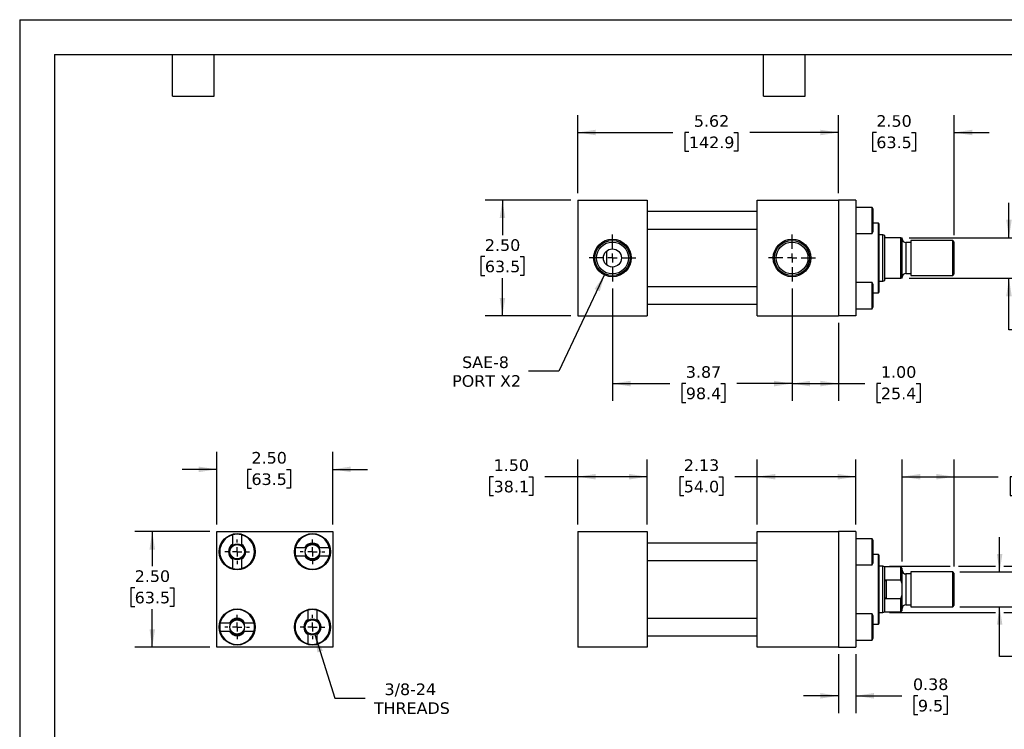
# Model space of a CAD drawing. Header units: inches. Extents: x 0 to 33, y 0 to 25.5.
# Tile 2 of 3: x 0 to 21.2, y 10.2 to 25.5. Entities that reach past the tile are written whole.
import ezdxf

# ---------------------------------------------------------------- set-up
doc = ezdxf.new("R2010")
doc.units = ezdxf.units.IN
doc.header["$LTSCALE"] = 3
doc.header["$MEASUREMENT"] = 0
doc.linetypes.add('SLD-Center', pattern=[0.75, 0.6, -0.05, 0.05, -0.05])
doc.linetypes.add('SLD-Solid', pattern=[0])
doc.layers.add('CENTER', color=40, linetype='SLD-Center')
doc.layers.add('DIMENSIONS', color=140, linetype='SLD-Solid', lineweight=25)
doc.layers.add('TEXT', color=140, linetype='SLD-Solid', lineweight=25)
doc.styles.add('SLDTEXTSTYLE0', font='VERDANA.TTF')
doc.dimstyles.new('SLDDIMSTYLE0', dxfattribs={"dimtxt": 0.254883, "dimasz": 0.39, "dimexe": 0, "dimexo": 0.0625, "dimgap": 0.063721, "dimtad": 0, "dimtih": 1, "dimtoh": 1, "dimrnd": 1e-09, "dimzin": 4, "dimdsep": 46, "dimtxsty": 'SLDTEXTSTYLE0', "dimsah": 1, "dimcen": 0.09, "dimadec": 0, "dimazin": 1, "dimtfac": 1, "dimtofl": 0, "dimtmove": 0, "dimatfit": 3, "dimfxl": 0, "dimfrac": 2, "dimtolj": 1, "dimtzin": 12, "dimarcsym": 0})
doc.dimstyles.new('SLDDIMSTYLE1', dxfattribs={"dimtxt": 0.254883, "dimasz": 0.39, "dimexe": 0, "dimexo": 0.0625, "dimgap": 0.063721, "dimtad": 0, "dimtih": 1, "dimtoh": 1, "dimrnd": 1e-09, "dimzin": 12, "dimdsep": 46, "dimtxsty": 'SLDTEXTSTYLE0', "dimsah": 1, "dimcen": 0.09, "dimadec": 0, "dimazin": 3, "dimtfac": 1, "dimtofl": 0, "dimtmove": 0, "dimatfit": 3, "dimfxl": 0, "dimfrac": 2, "dimtolj": 1, "dimtzin": 12, "dimarcsym": 0})
doc.dimstyles.new('SLDDIMSTYLE2', dxfattribs={"dimtxt": 0.254883, "dimasz": 0.39, "dimexe": 0, "dimexo": 0.0625, "dimgap": 0.063721, "dimtad": 0, "dimtih": 1, "dimtoh": 1, "dimrnd": 1e-09, "dimzin": 12, "dimdsep": 46, "dimtxsty": 'SLDTEXTSTYLE0', "dimsah": 1, "dimcen": 0.09, "dimadec": 0, "dimazin": 3, "dimtfac": 1, "dimtmove": 0, "dimatfit": 0, "dimfxl": 0, "dimfrac": 2, "dimtolj": 1, "dimtzin": 12, "dimarcsym": 0})
doc.dimstyles.new('SLDDIMSTYLE3', dxfattribs={"dimtxt": 0.254883, "dimasz": 0.39, "dimexe": 0, "dimexo": 0.0625, "dimgap": 0.063721, "dimtad": 0, "dimtih": 1, "dimtoh": 1, "dimrnd": 1e-09, "dimdsep": 46, "dimtxsty": 'SLDTEXTSTYLE0', "dimsah": 1, "dimcen": 0.09, "dimadec": 0, "dimazin": 2, "dimtfac": 1, "dimtmove": 0, "dimatfit": 0, "dimfxl": 0, "dimfrac": 2, "dimtolj": 1, "dimtzin": 12, "dimarcsym": 0})
doc.dimstyles.new('SLDDIMSTYLE4', dxfattribs={"dimtxt": 0.254883, "dimasz": 0.39, "dimexe": 0, "dimexo": 0.0625, "dimgap": 0.063721, "dimtad": 0, "dimtih": 1, "dimtoh": 1, "dimrnd": 1e-09, "dimzin": 4, "dimdsep": 46, "dimtxsty": 'SLDTEXTSTYLE0', "dimsah": 1, "dimcen": 0.09, "dimadec": 0, "dimazin": 1, "dimtfac": 1, "dimtmove": 0, "dimatfit": 0, "dimfxl": 0, "dimfrac": 2, "dimtolj": 1, "dimtzin": 12, "dimarcsym": 0})
doc.dimstyles.new('SLDDIMSTYLE5', dxfattribs={"dimtxt": 0.254883, "dimasz": 0.39, "dimexe": 0, "dimexo": 0.0625, "dimgap": 0.063721, "dimtad": 0, "dimtih": 1, "dimtoh": 1, "dimrnd": 1e-09, "dimzin": 12, "dimdsep": 46, "dimtxsty": 'SLDTEXTSTYLE0', "dimsah": 1, "dimcen": 0, "dimadec": 0, "dimazin": 3, "dimtfac": 1, "dimtofl": 0, "dimtmove": 0, "dimatfit": 3, "dimfxl": 0, "dimfrac": 2, "dimtolj": 1, "dimtzin": 12, "dimarcsym": 0})
doc.dimstyles.new('SLDDIMSTYLE6', dxfattribs={"dimtxt": 0.254883, "dimasz": 0.39, "dimexe": 0, "dimexo": 0.0625, "dimgap": 0.063721, "dimtad": 0, "dimtih": 1, "dimtoh": 1, "dimrnd": 1e-09, "dimzin": 12, "dimdsep": 46, "dimtxsty": 'SLDTEXTSTYLE0', "dimsah": 1, "dimcen": 0, "dimadec": 0, "dimazin": 3, "dimtfac": 1, "dimtofl": 0, "dimtmove": 0, "dimatfit": 3, "dimfxl": 0, "dimfrac": 2, "dimtolj": 1, "dimtzin": 12, "dimarcsym": 0})

# ---------------------------------------------------------------- blocks, each defined once
blk = doc.blocks.new('_D')
at = {"layer": 'DIMENSIONS'}
for p, q in [((12.041, 14.607), (12.041, 16.013)), ((13.541, 14.607), (13.541, 16.013)), ((10.227, 15.638), (10.141, 15.638)), ((10.141, 15.638), (10.141, 15.233)), ((10.984, 15.638), (11.07, 15.638)), ((11.07, 15.638), (11.07, 15.233)), ((12.041, 15.638), (11.329, 15.638)), ((13.541, 15.638), (12.041, 15.638)), ((10.141, 15.233), (10.227, 15.233)), ((11.07, 15.233), (10.984, 15.233))]:
    blk.add_line(p, q, dxfattribs=at)
for points in [[(12.041, 15.638), (12.431, 15.578), (12.431, 15.698)], [(13.541, 15.638), (13.151, 15.698), (13.151, 15.578)]]:
    blk.add_solid(points, dxfattribs=at)
at = {"layer": 'DIMENSIONS', "char_height": 0.25, "attachment_point": 1, "style": 'SLDTEXTSTYLE0'}
for s, insert in [('1.50', (10.227, 16.013)), ('38.1', (10.227, 15.551))]:
    blk.add_mtext(s, dxfattribs=dict(at, insert=insert))
blk = doc.blocks.new('_D_1')
at = {"layer": 'DIMENSIONS'}
for p, q in [((15.916, 14.607), (15.916, 16.013)), ((18.041, 14.607), (18.041, 16.013)), ((14.33, 15.638), (14.244, 15.638)), ((14.244, 15.638), (14.244, 15.233)), ((15.087, 15.638), (15.173, 15.638)), ((15.173, 15.638), (15.173, 15.233)), ((15.916, 15.638), (15.432, 15.638)), ((18.041, 15.638), (15.916, 15.638)), ((14.244, 15.233), (14.33, 15.233)), ((15.173, 15.233), (15.087, 15.233))]:
    blk.add_line(p, q, dxfattribs=at)
for points in [[(15.916, 15.638), (16.306, 15.578), (16.306, 15.698)], [(18.041, 15.638), (17.651, 15.698), (17.651, 15.578)]]:
    blk.add_solid(points, dxfattribs=at)
at = {"layer": 'DIMENSIONS', "char_height": 0.25, "attachment_point": 1, "style": 'SLDTEXTSTYLE0'}
for s, insert in [('2.13', (14.33, 16.013)), ('54.0', (14.33, 15.551))]:
    blk.add_mtext(s, dxfattribs=dict(at, insert=insert))
blk = doc.blocks.new('_D_2')
at = {"layer": 'DIMENSIONS'}
for p, q in [((19.041, 13.81), (19.041, 16.013)), ((20.166, 13.701), (20.166, 16.013)), ((19.041, 15.638), (20.166, 15.638)), ((20.166, 15.638), (21.11, 15.638)), ((21.456, 15.638), (21.37, 15.638)), ((21.37, 15.638), (21.37, 15.233)), ((22.213, 15.638), (22.299, 15.638)), ((22.299, 15.638), (22.299, 15.233)), ((21.37, 15.233), (21.456, 15.233)), ((22.299, 15.233), (22.213, 15.233))]:
    blk.add_line(p, q, dxfattribs=at)
for points in [[(19.041, 15.638), (19.431, 15.578), (19.431, 15.698)], [(20.166, 15.638), (19.776, 15.698), (19.776, 15.578)]]:
    blk.add_solid(points, dxfattribs=at)
at = {"layer": 'DIMENSIONS', "char_height": 0.25, "attachment_point": 1, "style": 'SLDTEXTSTYLE0'}
for s, insert in [('1.13', (21.456, 16.013)), ('28.6', (21.456, 15.551))]:
    blk.add_mtext(s, dxfattribs=dict(at, insert=insert))
blk = doc.blocks.new('_D_3')
at = {"layer": 'DIMENSIONS'}
for p, q in [((21.145, 13.582), (21.145, 14.332)), ((20.285, 13.582), (21.52, 13.582)), ((20.285, 12.832), (21.52, 12.832)), ((21.145, 11.761), (21.145, 12.832)), ((21.895, 11.761), (21.145, 11.761))]:
    blk.add_line(p, q, dxfattribs=at)
for points in [[(21.145, 13.582), (21.205, 13.972), (21.085, 13.972)], [(21.145, 12.832), (21.085, 12.442), (21.205, 12.442)]]:
    blk.add_solid(points, dxfattribs=at)
at = {"layer": 'DIMENSIONS', "char_height": 0.25, "attachment_point": 1, "style": 'SLDTEXTSTYLE0'}
for s, insert in [('3/4-16', (22.182, 12.078)), ('THREAD', (22.066, 11.673))]:
    blk.add_mtext(s, dxfattribs=dict(at, insert=insert))
blk = doc.blocks.new('_D_4')
at = {"layer": 'DIMENSIONS'}
for p, q in [((23.215, 14.402), (22.465, 14.402)), ((22.465, 14.402), (22.465, 13.707)), ((23.578, 14.402), (23.493, 14.402)), ((23.493, 14.402), (23.493, 13.997)), ((24.336, 14.402), (24.421, 14.402)), ((24.421, 14.402), (24.421, 13.997)), ((23.493, 13.997), (23.578, 13.997)), ((24.421, 13.997), (24.336, 13.997)), ((18.772, 13.707), (20.076, 13.707)), ((20.256, 13.707), (21.055, 13.707)), ((21.235, 13.707), (22.84, 13.707)), ((22.465, 13.707), (22.465, 12.707)), ((18.772, 12.707), (21.055, 12.707)), ((21.235, 12.707), (22.84, 12.707))]:
    blk.add_line(p, q, dxfattribs=at)
for points in [[(22.465, 13.707), (22.405, 13.317), (22.525, 13.317)], [(22.465, 12.707), (22.525, 13.097), (22.405, 13.097)]]:
    blk.add_solid(points, dxfattribs=at)
at = {"layer": 'DIMENSIONS', "char_height": 0.25, "attachment_point": 1, "style": 'SLDTEXTSTYLE0'}
for s, insert in [('%%c', (23.386, 14.776)), ('1.00', (23.771, 14.776)), ('25.4', (23.578, 14.314))]:
    blk.add_mtext(s, dxfattribs=dict(at, insert=insert))
blk = doc.blocks.new('_D_5')
at = {"layer": 'DIMENSIONS'}
for p, q in [((17.666, 11.807), (17.666, 10.535)), ((18.041, 11.807), (18.041, 10.535)), ((17.666, 10.91), (16.916, 10.91)), ((18.041, 10.91), (19.036, 10.91)), ((19.382, 10.91), (19.296, 10.91)), ((19.296, 10.91), (19.296, 10.505)), ((19.927, 10.91), (20.013, 10.91)), ((20.013, 10.91), (20.013, 10.505)), ((19.296, 10.505), (19.382, 10.505)), ((20.013, 10.505), (19.927, 10.505))]:
    blk.add_line(p, q, dxfattribs=at)
for points in [[(17.666, 10.91), (17.276, 10.97), (17.276, 10.85)], [(18.041, 10.91), (18.431, 10.85), (18.431, 10.97)]]:
    blk.add_solid(points, dxfattribs=at)
at = {"layer": 'DIMENSIONS', "char_height": 0.25, "attachment_point": 1, "style": 'SLDTEXTSTYLE0'}
for s, insert in [('0.38', (19.276, 11.285)), ('9.5', (19.382, 10.823))]:
    blk.add_mtext(s, dxfattribs=dict(at, insert=insert))
blk = doc.blocks.new('_D_8')
at = {"layer": 'DIMENSIONS'}
for p, q in [((11.891, 21.608), (10.042, 21.608)), ((10.417, 21.608), (10.417, 20.849)), ((10.038, 20.387), (9.953, 20.387)), ((9.953, 20.387), (9.953, 19.982)), ((10.796, 20.387), (10.881, 20.387)), ((10.881, 20.387), (10.881, 19.982)), ((9.953, 19.982), (10.038, 19.982)), ((10.881, 19.982), (10.796, 19.982)), ((10.417, 19.108), (10.417, 19.925)), ((11.891, 19.108), (10.042, 19.108))]:
    blk.add_line(p, q, dxfattribs=at)
for points in [[(10.417, 21.608), (10.357, 21.218), (10.477, 21.218)], [(10.417, 19.108), (10.477, 19.498), (10.357, 19.498)]]:
    blk.add_solid(points, dxfattribs=at)
at = {"layer": 'DIMENSIONS', "char_height": 0.25, "attachment_point": 1, "style": 'SLDTEXTSTYLE0'}
for s, insert in [('2.50', (10.038, 20.762)), ('63.5', (10.038, 20.3))]:
    blk.add_mtext(s, dxfattribs=dict(at, insert=insert))
blk = doc.blocks.new('_D_9')
at = {"layer": 'DIMENSIONS'}
for p, q in [((12.041, 21.758), (12.041, 23.441)), ((17.666, 21.758), (17.666, 23.441)), ((12.041, 23.066), (14.096, 23.066)), ((14.441, 23.066), (14.356, 23.066)), ((14.356, 23.066), (14.356, 22.661)), ((15.411, 23.066), (15.496, 23.066)), ((15.496, 23.066), (15.496, 22.661)), ((17.666, 23.066), (15.756, 23.066)), ((14.356, 22.661), (14.441, 22.661)), ((15.496, 22.661), (15.411, 22.661))]:
    blk.add_line(p, q, dxfattribs=at)
for points in [[(12.041, 23.066), (12.431, 23.006), (12.431, 23.126)], [(17.666, 23.066), (17.276, 23.126), (17.276, 23.006)]]:
    blk.add_solid(points, dxfattribs=at)
at = {"layer": 'DIMENSIONS', "char_height": 0.25, "attachment_point": 1, "style": 'SLDTEXTSTYLE0'}
for s, insert in [('5.62', (14.547, 23.44)), ('142.9', (14.441, 22.978))]:
    blk.add_mtext(s, dxfattribs=dict(at, insert=insert))
blk = doc.blocks.new('_D_10')
at = {"layer": 'DIMENSIONS'}
for p, q in [((17.666, 21.758), (17.666, 23.441)), ((20.166, 20.852), (20.166, 23.441)), ((17.666, 23.066), (16.916, 23.066)), ((18.485, 23.066), (18.399, 23.066)), ((18.399, 23.066), (18.399, 22.661)), ((19.242, 23.066), (19.328, 23.066)), ((19.328, 23.066), (19.328, 22.661)), ((20.166, 23.066), (20.916, 23.066)), ((18.399, 22.661), (18.485, 22.661)), ((19.328, 22.661), (19.242, 22.661))]:
    blk.add_line(p, q, dxfattribs=at)
for points in [[(17.666, 23.066), (17.276, 23.126), (17.276, 23.006)], [(20.166, 23.066), (20.556, 23.006), (20.556, 23.126)]]:
    blk.add_solid(points, dxfattribs=at)
at = {"layer": 'DIMENSIONS', "char_height": 0.25, "attachment_point": 1, "style": 'SLDTEXTSTYLE0'}
for s, insert in [('2.50', (18.485, 23.44)), ('63.5', (18.485, 22.978))]:
    blk.add_mtext(s, dxfattribs=dict(at, insert=insert))
blk = doc.blocks.new('_D_11')
at = {"layer": 'DIMENSIONS'}
for p, q in [((21.347, 20.795), (21.347, 21.545)), ((19.191, 20.795), (21.722, 20.795)), ((19.191, 19.92), (21.722, 19.92)), ((21.347, 18.807), (21.347, 19.92)), ((22.44, 19.045), (22.354, 19.045)), ((22.354, 19.045), (22.354, 18.64)), ((23.197, 19.045), (23.283, 19.045)), ((23.283, 19.045), (23.283, 18.64)), ((22.097, 18.807), (21.347, 18.807)), ((22.354, 18.64), (22.44, 18.64)), ((23.283, 18.64), (23.197, 18.64))]:
    blk.add_line(p, q, dxfattribs=at)
for points in [[(21.347, 20.795), (21.407, 21.185), (21.287, 21.185)], [(21.347, 19.92), (21.287, 19.53), (21.407, 19.53)]]:
    blk.add_solid(points, dxfattribs=at)
at = {"layer": 'DIMENSIONS', "char_height": 0.25, "attachment_point": 1, "style": 'SLDTEXTSTYLE0'}
for s, insert in [('0.88', (22.44, 19.42)), ('22.2', (22.44, 18.957)), ('FLATS', (22.299, 18.495))]:
    blk.add_mtext(s, dxfattribs=dict(at, insert=insert))
blk = doc.blocks.new('_D_12')
at = {"layer": 'DIMENSIONS'}
for p, q in [((16.666, 19.702), (16.666, 17.273)), ((17.666, 18.958), (17.666, 17.273)), ((16.666, 17.648), (17.666, 17.648)), ((17.666, 17.648), (18.239, 17.648)), ((18.584, 17.648), (18.499, 17.648)), ((18.499, 17.648), (18.499, 17.243)), ((19.342, 17.648), (19.427, 17.648)), ((19.427, 17.648), (19.427, 17.243)), ((18.499, 17.243), (18.584, 17.243)), ((19.427, 17.243), (19.342, 17.243))]:
    blk.add_line(p, q, dxfattribs=at)
for points in [[(16.666, 17.648), (17.056, 17.588), (17.056, 17.708)], [(17.666, 17.648), (17.276, 17.708), (17.276, 17.588)]]:
    blk.add_solid(points, dxfattribs=at)
at = {"layer": 'DIMENSIONS', "char_height": 0.25, "attachment_point": 1, "style": 'SLDTEXTSTYLE0'}
for s, insert in [('1.00', (18.584, 18.023)), ('25.4', (18.584, 17.561))]:
    blk.add_mtext(s, dxfattribs=dict(at, insert=insert))
blk = doc.blocks.new('_D_13')
at = {"layer": 'DIMENSIONS'}
for p, q in [((12.791, 19.702), (12.791, 17.273)), ((16.666, 19.702), (16.666, 17.273)), ((12.791, 17.648), (14.028, 17.648)), ((14.374, 17.648), (14.288, 17.648)), ((14.288, 17.648), (14.288, 17.243)), ((15.131, 17.648), (15.217, 17.648)), ((15.217, 17.648), (15.217, 17.243)), ((16.666, 17.648), (15.477, 17.648)), ((14.288, 17.243), (14.374, 17.243)), ((15.217, 17.243), (15.131, 17.243))]:
    blk.add_line(p, q, dxfattribs=at)
for points in [[(12.791, 17.648), (13.181, 17.588), (13.181, 17.708)], [(16.666, 17.648), (16.276, 17.708), (16.276, 17.588)]]:
    blk.add_solid(points, dxfattribs=at)
at = {"layer": 'DIMENSIONS', "char_height": 0.25, "attachment_point": 1, "style": 'SLDTEXTSTYLE0'}
for s, insert in [('3.87', (14.374, 18.023)), ('98.4', (14.374, 17.561))]:
    blk.add_mtext(s, dxfattribs=dict(at, insert=insert))
blk = doc.blocks.new('_D_14')
at = {"layer": 'DIMENSIONS'}
for p, q in [((12.629, 20.016), (11.634, 17.917)), ((11.634, 17.917), (10.977, 17.917))]:
    blk.add_line(p, q, dxfattribs=at)
blk.add_solid([(12.629, 20.016), (12.407, 19.689), (12.516, 19.638)], dxfattribs=at)
at = {"layer": 'DIMENSIONS', "char_height": 0.25, "attachment_point": 1, "style": 'SLDTEXTSTYLE0'}
for s, insert in [('SAE-8', (9.546, 18.234)), ('PORT X2', (9.332, 17.829))]:
    blk.add_mtext(s, dxfattribs=dict(at, insert=insert))
blk = doc.blocks.new('SW_CENTERMARKSYMBOL_0')
at = {"layer": 'CENTER', "color": 0}
for p, q in [((0, 0.2), (0, 0.5055)), ((-0.2, 0), (-0.5055, 0)), ((0, 0), (-0.1, 0)), ((0, 0), (0, 0.1)), ((0, 0), (0, -0.1)), ((0, 0), (0.1, 0)), ((0.2, 0), (0.5055, 0)), ((0, -0.2), (0, -0.5055))]:
    blk.add_line(p, q, dxfattribs=at)
blk = doc.blocks.new('SW_CENTERMARKSYMBOL_1')
at = {"layer": 'CENTER', "color": 0}
for p, q in [((0, 0.2), (0, 0.5055)), ((-0.2, 0), (-0.5055, 0)), ((0, 0), (-0.1, 0)), ((0, 0), (0, 0.1)), ((0, 0), (0, -0.1)), ((0, 0), (0.1, 0)), ((0.2, 0), (0.5055, 0)), ((0, -0.2), (0, -0.5055))]:
    blk.add_line(p, q, dxfattribs=at)
blk = doc.blocks.new('_D_15')
at = {"layer": 'DIMENSIONS'}
for p, q in [((4.254, 14.607), (4.254, 16.172)), ((6.754, 14.607), (6.754, 16.172)), ((4.254, 15.797), (3.504, 15.797)), ((5.002, 15.797), (4.916, 15.797)), ((4.916, 15.797), (4.916, 15.392)), ((5.759, 15.797), (5.845, 15.797)), ((5.845, 15.797), (5.845, 15.392)), ((6.754, 15.797), (7.504, 15.797)), ((4.916, 15.392), (5.002, 15.392)), ((5.845, 15.392), (5.759, 15.392))]:
    blk.add_line(p, q, dxfattribs=at)
for points in [[(4.254, 15.797), (3.864, 15.857), (3.864, 15.737)], [(6.754, 15.797), (7.144, 15.737), (7.144, 15.857)]]:
    blk.add_solid(points, dxfattribs=at)
at = {"layer": 'DIMENSIONS', "char_height": 0.25, "attachment_point": 1, "style": 'SLDTEXTSTYLE0'}
for s, insert in [('2.50', (5.002, 16.172)), ('63.5', (5.002, 15.71))]:
    blk.add_mtext(s, dxfattribs=dict(at, insert=insert))
blk = doc.blocks.new('_D_16')
at = {"layer": 'DIMENSIONS'}
for p, q in [((4.104, 14.457), (2.486, 14.457)), ((2.861, 14.457), (2.861, 13.705)), ((2.482, 13.243), (2.396, 13.243)), ((2.396, 13.243), (2.396, 12.838)), ((3.239, 13.243), (3.325, 13.243)), ((3.325, 13.243), (3.325, 12.838)), ((2.396, 12.838), (2.482, 12.838)), ((2.861, 11.957), (2.861, 12.781)), ((3.325, 12.838), (3.239, 12.838)), ((4.104, 11.957), (2.486, 11.957))]:
    blk.add_line(p, q, dxfattribs=at)
for points in [[(2.861, 14.457), (2.801, 14.067), (2.921, 14.067)], [(2.861, 11.957), (2.921, 12.347), (2.801, 12.347)]]:
    blk.add_solid(points, dxfattribs=at)
at = {"layer": 'DIMENSIONS', "char_height": 0.25, "attachment_point": 1, "style": 'SLDTEXTSTYLE0'}
for s, insert in [('2.50', (2.482, 13.618)), ('63.5', (2.482, 13.156))]:
    blk.add_mtext(s, dxfattribs=dict(at, insert=insert))
blk = doc.blocks.new('_D_17')
at = {"layer": 'DIMENSIONS'}
for p, q in [((6.366, 12.236), (6.799, 10.858)), ((6.799, 10.858), (7.456, 10.858))]:
    blk.add_line(p, q, dxfattribs=at)
blk.add_solid([(6.366, 12.236), (6.426, 11.846), (6.541, 11.882)], dxfattribs=at)
at = {"layer": 'DIMENSIONS', "char_height": 0.25, "attachment_point": 1, "style": 'SLDTEXTSTYLE0'}
for s, insert in [('3/8-24', (7.873, 11.176)), ('THREADS', (7.643, 10.77))]:
    blk.add_mtext(s, dxfattribs=dict(at, insert=insert))
blk = doc.blocks.new('SW_CENTERMARKSYMBOL_2')
at = {"layer": 'CENTER', "color": 0}
for p, q in [((0, 0.2), (0, 0.266)), ((-0.2, 0), (-0.266, 0)), ((0, 0), (-0.1, 0)), ((0, 0), (0, 0.1)), ((0, 0), (0, -0.1)), ((0, 0), (0.1, 0)), ((0.2, 0), (0.266, 0)), ((0, -0.2), (0, -0.266))]:
    blk.add_line(p, q, dxfattribs=at)
blk = doc.blocks.new('SW_CENTERMARKSYMBOL_3')
at = {"layer": 'CENTER', "color": 0}
for p, q in [((0, 0.2), (0, 0.266)), ((-0.2, 0), (-0.266, 0)), ((0, 0), (-0.1, 0)), ((0, 0), (0, 0.1)), ((0, 0), (0, -0.1)), ((0, 0), (0.1, 0)), ((0.2, 0), (0.266, 0)), ((0, -0.2), (0, -0.266))]:
    blk.add_line(p, q, dxfattribs=at)
blk = doc.blocks.new('SW_CENTERMARKSYMBOL_4')
at = {"layer": 'CENTER', "color": 0}
for p, q in [((0, 0.2), (0, 0.266)), ((-0.2, 0), (-0.266, 0)), ((0, 0), (-0.1, 0)), ((0, 0), (0, 0.1)), ((0, 0), (0, -0.1)), ((0, 0), (0.1, 0)), ((0.2, 0), (0.266, 0)), ((0, -0.2), (0, -0.266))]:
    blk.add_line(p, q, dxfattribs=at)
blk = doc.blocks.new('SW_CENTERMARKSYMBOL_5')
at = {"layer": 'CENTER', "color": 0}
for p, q in [((0, 0.2), (0, 0.266)), ((-0.2, 0), (-0.266, 0)), ((0, 0), (-0.1, 0)), ((0, 0), (0, 0.1)), ((0, 0), (0, -0.1)), ((0, 0), (0.1, 0)), ((0.2, 0), (0.266, 0)), ((0, -0.2), (0, -0.266))]:
    blk.add_line(p, q, dxfattribs=at)

msp = doc.modelspace()

# ---------------------------------------------------------------- linework, layer by layer
at = {"color": 7, "linetype": 'SLD-Solid'}
for q in [(0, 0), (33, 25.5)]:
    msp.add_line((0, 25.5), q, dxfattribs=at)
for p, q in [((12.041, 21.608), (12.041, 19.108)), ((12.041, 21.608), (13.541, 21.608)), ((13.541, 21.608), (13.541, 19.108)), ((15.916, 19.108), (15.916, 21.608)), ((15.916, 21.608), (17.666, 21.608)), ((17.666, 21.608), (17.666, 19.108)), ((18.041, 21.608), (17.666, 21.608)), ((18.041, 21.608), (18.041, 19.108)), ((15.916, 21.358), (13.541, 21.358)), ((18.393, 21.451), (18.041, 21.451)), ((18.416, 21.411), (18.393, 21.451)), ((18.393, 20.889), (18.393, 21.451)), ((18.416, 20.929), (18.416, 21.411)), ((18.528, 21.107), (18.416, 21.107)), ((18.548, 21.087), (18.528, 21.107)), ((18.528, 19.608), (18.528, 21.107)), ((18.548, 20.358), (18.548, 21.087)), ((13.541, 20.983), (15.916, 20.983)), ((18.041, 20.889), (18.393, 20.889)), ((18.393, 20.889), (18.416, 20.929)), ((18.622, 20.858), (18.548, 20.858)), ((18.666, 20.842), (18.622, 20.858)), ((18.622, 19.858), (18.622, 20.858)), ((18.666, 20.827), (18.666, 20.842)), ((18.666, 19.889), (18.666, 20.827)), ((19.01, 20.795), (18.697, 20.795)), ((19.01, 19.92), (19.01, 20.795)), ((19.041, 19.92), (19.041, 20.795)), ((19.229, 20.69), (19.121, 20.69)), ((19.121, 20.69), (19.121, 20.026)), ((20.135, 20.733), (19.229, 20.733)), ((19.229, 20.733), (19.229, 19.983)), ((20.166, 20.702), (20.135, 20.733)), ((20.135, 19.983), (20.135, 20.733)), ((20.166, 20.014), (20.166, 20.702)), ((12.666, 20.208), (12.666, 20.508)), ((18.548, 19.628), (18.548, 20.358)), ((19.121, 20.026), (19.229, 20.026)), ((19.229, 19.983), (20.135, 19.983)), ((20.135, 19.983), (20.166, 20.014)), ((18.393, 19.826), (18.041, 19.826)), ((18.416, 19.786), (18.393, 19.826)), ((18.393, 19.264), (18.393, 19.826)), ((18.416, 19.545), (18.416, 19.786)), ((18.548, 19.858), (18.622, 19.858)), ((18.622, 19.858), (18.666, 19.874)), ((18.666, 19.874), (18.666, 19.889)), ((18.697, 19.92), (19.01, 19.92)), ((15.916, 19.733), (13.541, 19.733)), ((18.416, 19.608), (18.528, 19.608)), ((18.528, 19.608), (18.548, 19.628)), ((13.541, 19.358), (15.916, 19.358)), ((18.416, 19.304), (18.416, 19.545)), ((18.041, 19.264), (18.393, 19.264)), ((18.393, 19.264), (18.416, 19.304)), ((12.041, 19.108), (13.541, 19.108)), ((15.916, 19.108), (17.666, 19.108)), ((18.041, 19.108), (17.666, 19.108)), ((4.254, 11.957), (4.254, 14.457)), ((4.254, 14.457), (6.754, 14.457)), ((6.754, 14.457), (6.754, 11.957)), ((12.041, 14.457), (13.541, 14.457)), ((12.041, 14.457), (12.041, 11.957)), ((13.541, 14.457), (13.541, 11.957)), ((15.916, 11.957), (15.916, 14.457)), ((15.916, 14.457), (17.666, 14.457)), ((17.666, 14.457), (17.666, 11.957)), ((18.041, 14.457), (17.666, 14.457)), ((18.041, 14.457), (18.041, 11.957)), ((4.598, 14.182), (4.598, 14.383)), ((4.785, 14.383), (4.785, 14.182)), ((18.393, 14.301), (18.041, 14.301)), ((18.416, 14.261), (18.393, 14.301)), ((18.393, 13.739), (18.393, 14.301)), ((18.416, 13.779), (18.416, 14.261)), ((5.954, 14.113), (6.154, 14.113)), ((6.479, 14.113), (6.68, 14.113)), ((15.916, 14.207), (13.541, 14.207)), ((4.598, 13.657), (4.598, 13.857)), ((4.785, 13.857), (4.785, 13.657)), ((6.154, 13.926), (5.954, 13.926)), ((6.68, 13.926), (6.479, 13.926)), ((13.541, 13.832), (15.916, 13.832)), ((18.528, 13.957), (18.416, 13.957)), ((18.548, 13.937), (18.528, 13.957)), ((18.528, 12.458), (18.528, 13.957)), ((18.548, 12.478), (18.548, 13.937)), ((18.041, 13.739), (18.393, 13.739)), ((18.393, 13.739), (18.416, 13.779)), ((18.622, 13.707), (18.548, 13.707)), ((18.666, 13.691), (18.622, 13.707)), ((18.622, 13.207), (18.622, 13.707)), ((19.01, 13.691), (18.666, 13.691)), ((18.666, 13.328), (18.666, 13.691)), ((19.041, 13.66), (19.01, 13.691)), ((19.01, 13.414), (19.01, 13.691)), ((19.041, 13.324), (19.041, 13.66)), ((18.697, 13.414), (19.01, 13.414)), ((18.697, 13.414), (18.697, 13)), ((19.229, 13.539), (19.121, 13.539)), ((19.121, 13.539), (19.121, 13.207)), ((20.135, 13.582), (19.229, 13.582)), ((19.229, 13.582), (19.229, 13.207)), ((20.166, 13.551), (20.135, 13.582)), ((20.135, 13.207), (20.135, 13.582)), ((20.166, 13.207), (20.166, 13.551)), ((18.622, 12.707), (18.622, 13.207)), ((18.666, 13.087), (18.666, 13.328)), ((19.041, 13.091), (19.041, 13.324)), ((19.121, 13.207), (19.121, 12.875)), ((19.229, 13.207), (19.229, 12.832)), ((20.135, 12.832), (20.135, 13.207)), ((20.166, 12.863), (20.166, 13.207)), ((18.666, 12.723), (18.666, 13.087)), ((19.01, 13), (18.697, 13)), ((19.01, 12.723), (19.01, 13)), ((19.041, 12.754), (19.041, 13.091)), ((6.223, 12.557), (6.223, 12.758)), ((6.41, 12.758), (6.41, 12.557)), ((19.01, 12.723), (19.041, 12.754)), ((19.121, 12.875), (19.229, 12.875)), ((19.229, 12.832), (20.135, 12.832)), ((20.135, 12.832), (20.166, 12.863)), ((15.916, 12.582), (13.541, 12.582)), ((18.393, 12.676), (18.041, 12.676)), ((18.416, 12.636), (18.393, 12.676)), ((18.393, 12.114), (18.393, 12.676)), ((18.416, 12.395), (18.416, 12.636)), ((18.548, 12.707), (18.622, 12.707)), ((18.622, 12.707), (18.666, 12.723)), ((18.666, 12.723), (19.01, 12.723)), ((4.329, 12.488), (4.529, 12.488)), ((4.854, 12.488), (5.055, 12.488)), ((18.416, 12.458), (18.528, 12.458)), ((18.416, 12.154), (18.416, 12.395)), ((18.528, 12.458), (18.548, 12.478)), ((4.529, 12.301), (4.329, 12.301)), ((5.055, 12.301), (4.854, 12.301)), ((6.223, 12.032), (6.223, 12.232)), ((6.41, 12.232), (6.41, 12.032)), ((13.541, 12.207), (15.916, 12.207)), ((18.041, 12.114), (18.393, 12.114)), ((18.393, 12.114), (18.416, 12.154)), ((6.754, 11.957), (4.254, 11.957)), ((13.541, 11.957), (12.041, 11.957)), ((17.666, 11.957), (15.916, 11.957)), ((17.666, 11.957), (18.041, 11.957))]:
    msp.add_line(p, q)
for centre, radius in [((12.791, 20.358), 0.406), ((12.791, 20.358), 0.379), ((12.791, 20.358), 0.344), ((16.666, 20.358), 0.406), ((16.666, 20.358), 0.379), ((16.666, 20.358), 0.344), ((12.791, 20.358), 0.195), ((4.692, 14.02), 0.39), ((6.317, 14.02), 0.39), ((4.692, 14.02), 0.156), ((6.317, 14.02), 0.156), ((4.692, 12.395), 0.39), ((6.317, 12.395), 0.39), ((4.692, 12.395), 0.156), ((6.317, 12.395), 0.156)]:
    msp.add_circle(centre, radius)
for centre, radius, start, end in [((19.121, 20.77), 0.08, 180, 270), ((19.121, 19.946), 0.08, 90, 180), ((4.692, 14.02), 0.375, 104.4775, 255.5225), ((4.692, 14.02), 0.375, 75.5225, 104.4775), ((4.692, 14.02), 0.375, 284.4775, 75.5225), ((6.317, 14.02), 0.375, 14.4775, 165.5225), ((4.692, 14.02), 0.187, 120, 240), ((4.692, 14.02), 0.166, 124.3856, 235.6144), ((4.692, 14.02), 0.166, 55.6144, 124.3856), ((4.692, 14.02), 0.187, 300, 60), ((4.692, 14.02), 0.166, 304.3856, 55.6144), ((6.317, 14.02), 0.375, 165.5225, 194.4775), ((6.317, 14.02), 0.166, 145.6144, 214.3856), ((6.317, 14.02), 0.187, 30, 150), ((6.317, 14.02), 0.166, 34.3856, 145.6144), ((6.317, 14.02), 0.166, 325.6144, 34.3856), ((6.317, 14.02), 0.375, 345.5225, 14.4775), ((4.692, 14.02), 0.166, 235.6144, 304.3856), ((6.317, 14.02), 0.375, 194.4775, 345.5225), ((6.317, 14.02), 0.187, 210, 330), ((6.317, 14.02), 0.166, 214.3856, 325.6144), ((4.692, 14.02), 0.375, 255.5225, 284.4775), ((19.121, 13.619), 0.08, 180, 270), ((4.692, 12.395), 0.375, 14.4775, 165.5225), ((6.317, 12.395), 0.375, 104.4775, 255.5225), ((6.317, 12.395), 0.375, 75.5225, 104.4775), ((6.317, 12.395), 0.375, 284.4775, 75.5225), ((19.121, 12.795), 0.08, 90, 180), ((4.692, 12.395), 0.187, 30, 150), ((4.692, 12.395), 0.166, 34.3856, 145.6144), ((6.317, 12.395), 0.187, 120, 240), ((6.317, 12.395), 0.166, 55.6144, 124.3856), ((6.317, 12.395), 0.187, 300, 60), ((4.692, 12.395), 0.375, 165.5225, 194.4775), ((4.692, 12.395), 0.166, 145.6144, 214.3856), ((4.692, 12.395), 0.166, 325.6144, 34.3856), ((4.692, 12.395), 0.375, 345.5225, 14.4775), ((6.317, 12.395), 0.166, 124.3856, 235.6144), ((6.317, 12.395), 0.166, 304.3856, 55.6144), ((4.692, 12.395), 0.375, 194.4775, 345.5225), ((4.692, 12.395), 0.187, 210, 330), ((4.692, 12.395), 0.166, 214.3856, 325.6144), ((6.317, 12.395), 0.166, 235.6144, 304.3856), ((6.317, 12.395), 0.375, 255.5225, 284.4775)]:
    msp.add_arc(centre, radius, start, end)
for points, knots in [([(18.697, 20.795), (18.693, 20.795), (18.689, 20.796), (18.683, 20.799), (18.68, 20.8), (18.674, 20.805), (18.672, 20.808), (18.668, 20.814), (18.667, 20.817), (18.666, 20.822), (18.666, 20.824), (18.666, 20.827)], [0, 0, 0, 0, 0.125, 0.125, 0.25, 0.25, 0.5, 0.5, 0.75, 0.75, 1, 1, 1, 1]), ([(18.666, 19.889), (18.666, 19.891), (18.666, 19.894), (18.667, 19.899), (18.668, 19.901), (18.672, 19.907), (18.674, 19.911), (18.68, 19.915), (18.682, 19.917), (18.689, 19.919), (18.693, 19.92), (18.697, 19.92)], [0, 0, 0, 0, 0.25, 0.25, 0.5, 0.5, 0.75, 0.75, 0.875, 0.875, 1, 1, 1, 1]), ([(18.666, 13.328), (18.666, 13.336), (18.666, 13.344), (18.667, 13.361), (18.668, 13.369), (18.672, 13.385), (18.674, 13.393), (18.68, 13.403), (18.682, 13.407), (18.689, 13.412), (18.693, 13.414), (18.697, 13.414)], [0, 0, 0, 0, 0.25, 0.25, 0.5, 0.5, 0.75, 0.75, 0.875, 0.875, 1, 1, 1, 1]), ([(18.697, 13), (18.693, 13), (18.689, 13.002), (18.683, 13.008), (18.68, 13.011), (18.674, 13.022), (18.672, 13.03), (18.668, 13.045), (18.667, 13.054), (18.666, 13.07), (18.666, 13.078), (18.666, 13.087)], [0, 0, 0, 0, 0.125, 0.125, 0.25, 0.25, 0.5, 0.5, 0.75, 0.75, 1, 1, 1, 1])]:
    msp.add_open_spline(points, degree=3, knots=knots)
for points in [[(19.01, 20.795), (19.022, 20.795), (19.033, 20.795), (19.041, 20.795)], [(19.041, 19.92), (19.033, 19.92), (19.022, 19.92), (19.01, 19.92)], [(4.598, 14.157), (4.598, 14.165), (4.598, 14.174), (4.598, 14.182)], [(4.785, 14.157), (4.785, 14.165), (4.785, 14.174), (4.785, 14.182)], [(6.18, 14.113), (6.171, 14.113), (6.163, 14.113), (6.154, 14.113)], [(6.454, 14.113), (6.462, 14.113), (6.471, 14.113), (6.479, 14.113)], [(4.598, 13.883), (4.598, 13.874), (4.598, 13.866), (4.598, 13.857)], [(4.785, 13.883), (4.785, 13.874), (4.785, 13.866), (4.785, 13.857)], [(6.18, 13.926), (6.171, 13.926), (6.163, 13.926), (6.154, 13.926)], [(6.454, 13.926), (6.462, 13.926), (6.471, 13.926), (6.479, 13.926)], [(19.041, 13.324), (19.033, 13.355), (19.022, 13.385), (19.01, 13.414)], [(19.01, 13), (19.022, 13.03), (19.033, 13.06), (19.041, 13.091)], [(6.223, 12.532), (6.223, 12.54), (6.223, 12.549), (6.223, 12.557)], [(6.41, 12.532), (6.41, 12.54), (6.41, 12.549), (6.41, 12.557)], [(4.555, 12.488), (4.546, 12.488), (4.538, 12.488), (4.529, 12.488)], [(4.829, 12.488), (4.837, 12.488), (4.846, 12.488), (4.854, 12.488)], [(4.555, 12.301), (4.546, 12.301), (4.538, 12.301), (4.529, 12.301)], [(4.829, 12.301), (4.837, 12.301), (4.846, 12.301), (4.854, 12.301)], [(6.223, 12.258), (6.223, 12.249), (6.223, 12.241), (6.223, 12.232)], [(6.41, 12.258), (6.41, 12.249), (6.41, 12.241), (6.41, 12.232)]]:
    msp.add_open_spline(points, degree=3)
at = {"layer": 'TEXT'}
for p, q in [((0.75, 24.75), (32.25, 24.75)), ((0.75, 24.75), (0.75, 0.75)), ((3.3, 23.85), (3.3, 24.75)), ((4.2, 23.85), (4.2, 24.75)), ((16.05, 23.85), (16.05, 24.75)), ((16.95, 23.85), (16.95, 24.75)), ((3.3, 23.85), (4.2, 23.85)), ((16.05, 23.85), (16.95, 23.85))]:
    msp.add_line(p, q, dxfattribs=at)

# ---------------------------------------------------------------- block references
at = {"layer": 'CENTER'}
for name, p in [('SW_CENTERMARKSYMBOL_0', (12.791, 20.358)), ('SW_CENTERMARKSYMBOL_1', (16.666, 20.358)), ('SW_CENTERMARKSYMBOL_3', (4.692, 14.02)), ('SW_CENTERMARKSYMBOL_4', (6.317, 14.02)), ('SW_CENTERMARKSYMBOL_2', (4.692, 12.395)), ('SW_CENTERMARKSYMBOL_5', (6.317, 12.395))]:
    msp.add_blockref(name, p, dxfattribs=at)

# ---------------------------------------------------------------- dimensions: what is measured, and where the dimension line sits
at = {"layer": 'DIMENSIONS'}
for base, p1, p2, dimstyle, picture, middle in [((17.6658, 23.0656), (12.0411, 21.6078), (17.6658, 21.6078), 'SLDDIMSTYLE1', '_D_9', (14.9262, 23.0656)), ((12.7911, 17.6482), (16.6658, 19.8523), (12.7911, 19.8523), 'SLDDIMSTYLE1', '_D_13', (14.7525, 17.6482)), ((17.666, 17.648), (16.666, 19.852), (17.666, 19.108), 'SLDDIMSTYLE0', '_D_12', (18.963, 17.648)), ((6.754, 15.797), (4.254, 14.457), (6.754, 14.457), 'SLDDIMSTYLE4', '_D_15', (5.381, 15.797)), ((13.541, 15.638), (12.041, 14.457), (13.541, 14.457), 'SLDDIMSTYLE0', '_D', (10.605, 15.638)), ((19.041068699, 15.638267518), (20.166068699, 13.550915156), (19.041068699, 13.659915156), 'SLDDIMSTYLE1', '_D_2', (21.834329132, 15.638267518)), ((18.040818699, 10.910116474), (17.665818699, 11.957165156), (18.040818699, 11.957165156), 'SLDDIMSTYLE3', '_D_5', (19.654386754, 10.910116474))]:
    dim = msp.add_linear_dim(base=base, p1=p1, p2=p2, dimstyle=dimstyle, dxfattribs=at)
    dim.commit()
    dim.dimension.update_dxf_attribs({"geometry": picture, "text_midpoint": middle, "dimtype": 160})
for base, p1, p2, angle, dimstyle, picture, middle in [((17.666, 23.066), (20.166, 20.702), (17.666, 21.608), 0, 'SLDDIMSTYLE4', '_D_10', (18.863, 23.066)), ((10.417, 19.108), (12.041, 21.608), (12.041, 19.108), 90, 'SLDDIMSTYLE0', '_D_8', (10.417, 20.387)), ((18.040818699, 15.638267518), (15.915818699, 14.457165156), (18.040818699, 14.457165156), 0, 'SLDDIMSTYLE1', '_D_1', (14.708381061, 15.638267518)), ((2.861, 14.457), (4.254, 11.957), (4.254, 14.457), 90, 'SLDDIMSTYLE0', '_D_16', (2.861, 13.243))]:
    dim = msp.add_linear_dim(base=base, p1=p1, p2=p2, angle=angle, dimstyle=dimstyle, dxfattribs=at)
    dim.commit()
    dim.dimension.update_dxf_attribs({"geometry": picture, "text_midpoint": middle, "dimtype": 160})
for base, p1, p2, text, dimstyle, picture, middle in [((21.347171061, 20.795295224), (19.041068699, 19.920295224), (19.041068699, 20.795295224), '<>\\PFLATS', 'SLDDIMSTYLE3', '_D_11', (21.347171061, 18.806619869)), ((22.465, 12.707), (18.622, 13.707), (18.622, 12.707), '%%c<>', 'SLDDIMSTYLE0', '_D_4', (22.465, 14.402)), ((21.145, 12.832), (20.135, 13.582), (20.135, 12.832), '3/4-16\\PTHREAD', 'SLDDIMSTYLE2', '_D_3', (21.145, 11.761))]:
    dim = msp.add_linear_dim(base=base, p1=p1, p2=p2, angle=90, text=text, dimstyle=dimstyle, dxfattribs=at)
    dim.commit()
    dim.dimension.update_dxf_attribs({"geometry": picture, "text_midpoint": middle, "dimtype": 160})
dim = msp.add_diameter_dim_2p(p1=(12.953, 20.7), p2=(12.629, 20.016), text='SAE-8\\PPORT X2', dimstyle='SLDDIMSTYLE5', override={"dimpost": '<>'}, dxfattribs=at)
dim.commit()
dim.dimension.update_dxf_attribs({"geometry": '_D_14', "text_midpoint": (10.061, 17.917), "dimtype": 163})
dim = msp.add_radius_dim(center=(6.317, 12.395), mpoint=(6.366, 12.236), text='3/8-24\\PTHREADS', dimstyle='SLDDIMSTYLE6', dxfattribs=at)
dim.commit()
dim.dimension.update_dxf_attribs({"geometry": '_D_17', "text_midpoint": (8.449, 10.858), "dimtype": 164})

doc.saveas('drawing.dxf')
